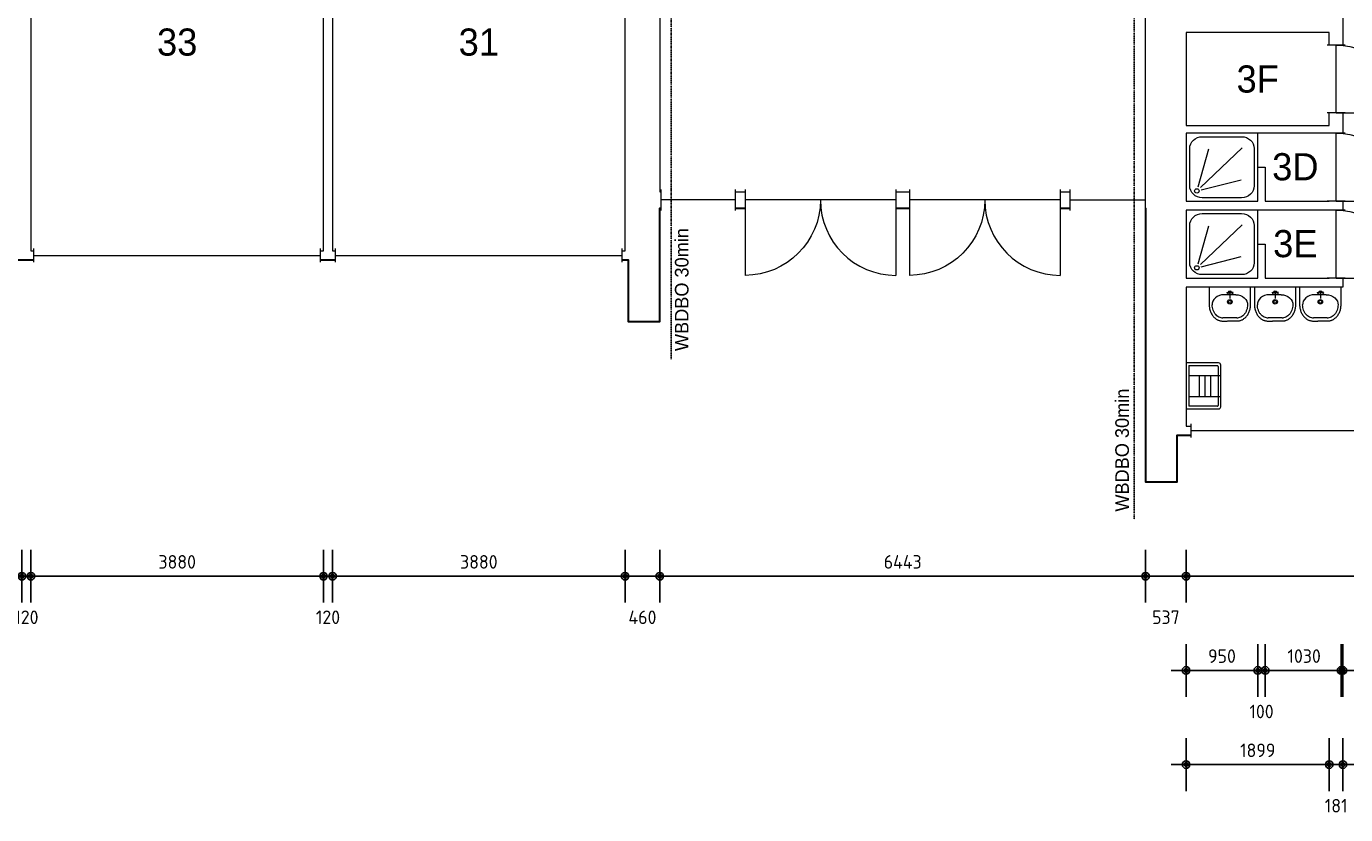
# Model space of a CAD drawing. Extents: x 362177 to 5000048, y 157834 to 733119.
# Tile 55 of 151: x 629468 to 646963, y 286785 to 297242. Entities that reach past the tile are written whole.
import ezdxf
from ezdxf.enums import TextEntityAlignment as Align

# ---------------------------------------------------------------- set-up
doc = ezdxf.new("R2010")
doc.units = 0
doc.set_wipeout_variables(frame=1)
doc.linetypes.add('ACAD_ISO03W100', pattern=[30, 12, -18])
doc.layers.get('DEFPOINTS').update_dxf_attribs({"color": 255})
doc.layers.add('A--M$1A-_F123-', color=1, linetype='Continuous')
doc.layers.add('X-L0_C_WBDBO', color=7, linetype='Continuous')
for name, color, linetype, lineweight in [('X-L21_C_buitenwanden', 7, 'Continuous', 30), ('X-L22_C_binnenwand', 7, 'Continuous', 13), ('X-L31_C_buitenwandopening', 1, 'Continuous', 5), ('X-L32_C_binnenwandopeningen', 3, 'Continuous', 5), ('X-L74_C_sanitair', 5, 'Continuous', 5), ('X-T22_C_ruimtelabel', 7, 'Continuous', 5)]:
    doc.layers.add(name, color=color, linetype=linetype, lineweight=lineweight)
doc.styles.add('ALFA-0_18', font='iso3098.shx', dxfattribs={"height": 180})
doc.dimstyles.new('ALFA-0_18', dxfattribs={"dimscale": 100, "dimtxt": 0.18, "dimasz": 1, "dimexe": 1.25, "dimexo": 0.625, "dimgap": 1, "dimtad": 1, "dimdec": 0, "dimzin": 0, "dimdsep": 46, "dimtxsty": 'ALFA-0_18', "dimblk": 'diminfradot', "dimblk1": 'diminfradot', "dimblk2": 'diminfradot', "dimsah": 1, "dimcen": 2.5, "dimse1": 1, "dimse2": 1, "dimclrd": 141, "dimclrt": 1, "dimadec": 0, "dimazin": 0, "dimtfac": 1, "dimtmove": 2, "dimatfit": 3, "dimldrblk": 'diminfrapyl', "dimfxl": 1, "dimtolj": 1, "dimtzin": 0, "dimarcsym": 0})

# ---------------------------------------------------------------- blocks, each defined once
blk = doc.blocks.new('diminfradot')
at = {"color": 0}
for p, q in [((0, -3.5), (0, 3.5)), ((-2, 0), (2, 0))]:
    blk.add_line(p, q, dxfattribs=at)
for radius in [0.5, 0.25]:
    blk.add_circle((0, 0), radius, dxfattribs=at)
blk = doc.blocks.new('*D843')
at = {"layer": 'A--M$1A-_F123-', "color": 141, "lineweight": -2, "transparency": 16777216}
blk.add_line((625628, 289948), (629308, 289948), dxfattribs=at)
at = {"layer": 'DEFPOINTS', "color": 0, "transparency": 16777216}
for p in [(625528, 294264), (629408, 294264), (629408, 289948)]:
    blk.add_point(p, dxfattribs=at)
at = {"layer": 'A--M$1A-_F123-', "color": 141, "lineweight": -2, "transparency": 16777216, "xscale": 100, "yscale": 100, "zscale": 100, "rotation": 180}
blk.add_blockref('diminfradot', (625528, 289948), dxfattribs=at)
at = {"layer": 'A--M$1A-_F123-', "color": 141, "lineweight": -2, "transparency": 16777216, "xscale": 100, "yscale": 100, "zscale": 100}
blk.add_blockref('diminfradot', (629408, 289948), dxfattribs=at)
at = {"layer": 'A--M$1A-_F123-', "color": 1, "transparency": 16777216, "insert": (627468, 290138), "char_height": 180, "attachment_point": 5, "style": 'ALFA-0_18'}
blk.add_mtext('\\A1;3880', dxfattribs=at)
blk = doc.blocks.new('diminfrapyl')
at = {"color": 0}
blk.add_solid([(0, 0), (-4, 0.7), (-4, -0.7)], dxfattribs=at)
blk = doc.blocks.new('*D844')
at = {"layer": 'A--M$1A-_F123-', "color": 141, "lineweight": -2, "transparency": 16777216}
for p, q in [((629308, 289948), (629208, 289948)), ((629408, 289948), (629528, 289948)), ((629628, 289948), (629728, 289948))]:
    blk.add_line(p, q, dxfattribs=at)
at = {"layer": 'DEFPOINTS', "color": 0, "transparency": 16777216}
for p in [(629408, 294264), (629528, 294264), (629528, 289948)]:
    blk.add_point(p, dxfattribs=at)
at = {"layer": 'A--M$1A-_F123-', "color": 141, "lineweight": -2, "transparency": 16777216, "xscale": 100, "yscale": 100, "zscale": 100}
blk.add_blockref('diminfradot', (629408, 289948), dxfattribs=at)
at = {"layer": 'A--M$1A-_F123-', "color": 141, "lineweight": -2, "transparency": 16777216, "xscale": 100, "yscale": 100, "zscale": 100, "rotation": 180}
blk.add_blockref('diminfradot', (629528, 289948), dxfattribs=at)
at = {"layer": 'A--M$1A-_F123-', "color": 1, "transparency": 16777216, "insert": (629468, 289403), "char_height": 180, "attachment_point": 5, "style": 'ALFA-0_18'}
blk.add_mtext('\\A1;120', dxfattribs=at)
blk = doc.blocks.new('*D845')
at = {"layer": 'A--M$1A-_F123-', "color": 141, "lineweight": -2, "transparency": 16777216}
blk.add_line((629628, 289948), (633308, 289948), dxfattribs=at)
at = {"layer": 'DEFPOINTS', "color": 0, "transparency": 16777216}
for p in [(629528, 294264), (633408, 294264), (633408, 289948)]:
    blk.add_point(p, dxfattribs=at)
at = {"layer": 'A--M$1A-_F123-', "color": 141, "lineweight": -2, "transparency": 16777216, "xscale": 100, "yscale": 100, "zscale": 100, "rotation": 180}
blk.add_blockref('diminfradot', (629528, 289948), dxfattribs=at)
at = {"layer": 'A--M$1A-_F123-', "color": 141, "lineweight": -2, "transparency": 16777216, "xscale": 100, "yscale": 100, "zscale": 100}
blk.add_blockref('diminfradot', (633408, 289948), dxfattribs=at)
at = {"layer": 'A--M$1A-_F123-', "color": 1, "transparency": 16777216, "insert": (631468, 290138), "char_height": 180, "attachment_point": 5, "style": 'ALFA-0_18'}
blk.add_mtext('\\A1;3880', dxfattribs=at)
blk = doc.blocks.new('*D846')
at = {"layer": 'A--M$1A-_F123-', "color": 141, "lineweight": -2, "transparency": 16777216}
for p, q in [((633308, 289948), (633208, 289948)), ((633408, 289948), (633528, 289948)), ((633628, 289948), (633728, 289948))]:
    blk.add_line(p, q, dxfattribs=at)
at = {"layer": 'DEFPOINTS', "color": 0, "transparency": 16777216}
for p in [(633408, 294264), (633528, 294264), (633528, 289948)]:
    blk.add_point(p, dxfattribs=at)
at = {"layer": 'A--M$1A-_F123-', "color": 141, "lineweight": -2, "transparency": 16777216, "xscale": 100, "yscale": 100, "zscale": 100}
blk.add_blockref('diminfradot', (633408, 289948), dxfattribs=at)
at = {"layer": 'A--M$1A-_F123-', "color": 141, "lineweight": -2, "transparency": 16777216, "xscale": 100, "yscale": 100, "zscale": 100, "rotation": 180}
blk.add_blockref('diminfradot', (633528, 289948), dxfattribs=at)
at = {"layer": 'A--M$1A-_F123-', "color": 1, "transparency": 16777216, "insert": (633468, 289403), "char_height": 180, "attachment_point": 5, "style": 'ALFA-0_18'}
blk.add_mtext('\\A1;120', dxfattribs=at)
blk = doc.blocks.new('*D847')
at = {"layer": 'A--M$1A-_F123-', "color": 141, "lineweight": -2, "transparency": 16777216}
blk.add_line((633628, 289948), (637308, 289948), dxfattribs=at)
at = {"layer": 'DEFPOINTS', "color": 0, "transparency": 16777216}
for p in [(633528, 294264), (637408, 294264), (637408, 289948)]:
    blk.add_point(p, dxfattribs=at)
at = {"layer": 'A--M$1A-_F123-', "color": 141, "lineweight": -2, "transparency": 16777216, "xscale": 100, "yscale": 100, "zscale": 100, "rotation": 180}
blk.add_blockref('diminfradot', (633528, 289948), dxfattribs=at)
at = {"layer": 'A--M$1A-_F123-', "color": 141, "lineweight": -2, "transparency": 16777216, "xscale": 100, "yscale": 100, "zscale": 100}
blk.add_blockref('diminfradot', (637408, 289948), dxfattribs=at)
at = {"layer": 'A--M$1A-_F123-', "color": 1, "transparency": 16777216, "insert": (635468, 290138), "char_height": 180, "attachment_point": 5, "style": 'ALFA-0_18'}
blk.add_mtext('\\A1;3880', dxfattribs=at)
blk = doc.blocks.new('*D848')
at = {"layer": 'A--M$1A-_F123-', "color": 141, "lineweight": -2, "transparency": 16777216}
blk.add_line((637508, 289948), (637768, 289948), dxfattribs=at)
at = {"layer": 'DEFPOINTS', "color": 0, "transparency": 16777216}
for p in [(637408, 294264), (637868, 293329), (637868, 289948)]:
    blk.add_point(p, dxfattribs=at)
at = {"layer": 'A--M$1A-_F123-', "color": 141, "lineweight": -2, "transparency": 16777216, "xscale": 100, "yscale": 100, "zscale": 100, "rotation": 180}
blk.add_blockref('diminfradot', (637408, 289948), dxfattribs=at)
at = {"layer": 'A--M$1A-_F123-', "color": 141, "lineweight": -2, "transparency": 16777216, "xscale": 100, "yscale": 100, "zscale": 100}
blk.add_blockref('diminfradot', (637868, 289948), dxfattribs=at)
at = {"layer": 'A--M$1A-_F123-', "color": 1, "transparency": 16777216, "insert": (637638, 289403), "char_height": 180, "attachment_point": 5, "style": 'ALFA-0_18'}
blk.add_mtext('\\A1;460', dxfattribs=at)
blk = doc.blocks.new('*D849')
at = {"layer": 'A--M$1A-_F123-', "color": 141, "lineweight": -2, "transparency": 16777216}
blk.add_line((637968, 289948), (644211, 289948), dxfattribs=at)
at = {"layer": 'DEFPOINTS', "color": 0, "transparency": 16777216}
for p in [(644311, 295049), (637868, 293329), (644311, 289948)]:
    blk.add_point(p, dxfattribs=at)
at = {"layer": 'A--M$1A-_F123-', "color": 141, "lineweight": -2, "transparency": 16777216, "xscale": 100, "yscale": 100, "zscale": 100, "rotation": 180}
blk.add_blockref('diminfradot', (637868, 289948), dxfattribs=at)
at = {"layer": 'A--M$1A-_F123-', "color": 141, "lineweight": -2, "transparency": 16777216, "xscale": 100, "yscale": 100, "zscale": 100}
blk.add_blockref('diminfradot', (644311, 289948), dxfattribs=at)
at = {"layer": 'A--M$1A-_F123-', "color": 1, "transparency": 16777216, "insert": (641089.5, 290138), "char_height": 180, "attachment_point": 5, "style": 'ALFA-0_18'}
blk.add_mtext('\\A1;6443', dxfattribs=at)
blk = doc.blocks.new('*D850')
at = {"layer": 'A--M$1A-_F123-', "color": 141, "lineweight": -2, "transparency": 16777216}
blk.add_line((644411, 289948), (644748, 289948), dxfattribs=at)
at = {"layer": 'DEFPOINTS', "color": 0, "transparency": 16777216}
for p in [(644311, 295049), (644848, 291939), (644848, 289948)]:
    blk.add_point(p, dxfattribs=at)
at = {"layer": 'A--M$1A-_F123-', "color": 141, "lineweight": -2, "transparency": 16777216, "xscale": 100, "yscale": 100, "zscale": 100, "rotation": 180}
blk.add_blockref('diminfradot', (644311, 289948), dxfattribs=at)
at = {"layer": 'A--M$1A-_F123-', "color": 141, "lineweight": -2, "transparency": 16777216, "xscale": 100, "yscale": 100, "zscale": 100}
blk.add_blockref('diminfradot', (644848, 289948), dxfattribs=at)
at = {"layer": 'A--M$1A-_F123-', "color": 1, "transparency": 16777216, "insert": (644579.5, 289403), "char_height": 180, "attachment_point": 5, "style": 'ALFA-0_18'}
blk.add_mtext('\\A1;537', dxfattribs=at)
blk = doc.blocks.new('*D786')
at = {"layer": 'A--M$1A-_F123-', "color": 141, "lineweight": -2, "transparency": 16777216}
blk.add_line((644948, 289948), (651128, 289948), dxfattribs=at)
at = {"layer": 'DEFPOINTS', "color": 0, "transparency": 16777216}
for p in [(644848, 291939), (651228, 291939), (651228, 289948)]:
    blk.add_point(p, dxfattribs=at)
at = {"layer": 'A--M$1A-_F123-', "color": 141, "lineweight": -2, "transparency": 16777216, "xscale": 100, "yscale": 100, "zscale": 100, "rotation": 180}
blk.add_blockref('diminfradot', (644848, 289948), dxfattribs=at)
at = {"layer": 'A--M$1A-_F123-', "color": 141, "lineweight": -2, "transparency": 16777216, "xscale": 100, "yscale": 100, "zscale": 100}
blk.add_blockref('diminfradot', (651228, 289948), dxfattribs=at)
at = {"layer": 'A--M$1A-_F123-', "color": 1, "transparency": 16777216, "insert": (648038, 290138), "char_height": 180, "attachment_point": 5, "style": 'ALFA-0_18'}
blk.add_mtext('\\A1;6380', dxfattribs=at)
blk = doc.blocks.new('*D864')
at = {"layer": 'A--M$1A-_F123-', "color": 141, "lineweight": -2, "transparency": 16777216}
blk.add_line((644948, 288698), (645698, 288698), dxfattribs=at)
at = {"layer": 'DEFPOINTS', "color": 0, "transparency": 16777216}
for p in [(644848, 293904), (645798, 293904), (645798, 288698)]:
    blk.add_point(p, dxfattribs=at)
at = {"layer": 'A--M$1A-_F123-', "color": 141, "lineweight": -2, "transparency": 16777216, "xscale": 100, "yscale": 100, "zscale": 100, "rotation": 180}
blk.add_blockref('diminfradot', (644848, 288698), dxfattribs=at)
at = {"layer": 'A--M$1A-_F123-', "color": 141, "lineweight": -2, "transparency": 16777216, "xscale": 100, "yscale": 100, "zscale": 100}
blk.add_blockref('diminfradot', (645798, 288698), dxfattribs=at)
at = {"layer": 'A--M$1A-_F123-', "color": 1, "transparency": 16777216, "insert": (645323, 288888), "char_height": 180, "attachment_point": 5, "style": 'ALFA-0_18'}
blk.add_mtext('\\A1;950', dxfattribs=at)
blk = doc.blocks.new('*D796')
at = {"layer": 'A--M$1A-_F123-', "color": 141, "lineweight": -2, "transparency": 16777216}
for p, q in [((645698, 288698), (645598, 288698)), ((645798, 288698), (645898, 288698)), ((645998, 288698), (646098, 288698))]:
    blk.add_line(p, q, dxfattribs=at)
at = {"layer": 'DEFPOINTS', "color": 0, "transparency": 16777216}
for p in [(645798, 293904), (645898, 293904), (645898, 288698)]:
    blk.add_point(p, dxfattribs=at)
at = {"layer": 'A--M$1A-_F123-', "color": 141, "lineweight": -2, "transparency": 16777216, "xscale": 100, "yscale": 100, "zscale": 100}
blk.add_blockref('diminfradot', (645798, 288698), dxfattribs=at)
at = {"layer": 'A--M$1A-_F123-', "color": 141, "lineweight": -2, "transparency": 16777216, "xscale": 100, "yscale": 100, "zscale": 100, "rotation": 180}
blk.add_blockref('diminfradot', (645898, 288698), dxfattribs=at)
at = {"layer": 'A--M$1A-_F123-', "color": 1, "transparency": 16777216, "insert": (645848, 288153), "char_height": 180, "attachment_point": 5, "style": 'ALFA-0_18'}
blk.add_mtext('\\A1;100', dxfattribs=at)
blk = doc.blocks.new('*D797')
at = {"layer": 'A--M$1A-_F123-', "color": 141, "lineweight": -2, "transparency": 16777216}
blk.add_line((645998, 288698), (646828, 288698), dxfattribs=at)
at = {"layer": 'DEFPOINTS', "color": 0, "transparency": 16777216}
for p in [(645898, 293904), (646928, 293784), (646928, 288698)]:
    blk.add_point(p, dxfattribs=at)
at = {"layer": 'A--M$1A-_F123-', "color": 141, "lineweight": -2, "transparency": 16777216, "xscale": 100, "yscale": 100, "zscale": 100, "rotation": 180}
blk.add_blockref('diminfradot', (645898, 288698), dxfattribs=at)
at = {"layer": 'A--M$1A-_F123-', "color": 141, "lineweight": -2, "transparency": 16777216, "xscale": 100, "yscale": 100, "zscale": 100}
blk.add_blockref('diminfradot', (646928, 288698), dxfattribs=at)
at = {"layer": 'A--M$1A-_F123-', "color": 1, "transparency": 16777216, "insert": (646413, 288888), "char_height": 180, "attachment_point": 5, "style": 'ALFA-0_18'}
blk.add_mtext('\\A1;1030', dxfattribs=at)
blk = doc.blocks.new('*D798')
at = {"layer": 'A--M$1A-_F123-', "color": 141, "lineweight": -2, "transparency": 16777216}
blk.add_line((647003, 288698), (651128, 288698), dxfattribs=at)
at = {"layer": 'DEFPOINTS', "color": 0, "transparency": 16777216}
for p in [(646903, 293784), (651228, 291939), (651228, 288698)]:
    blk.add_point(p, dxfattribs=at)
at = {"layer": 'A--M$1A-_F123-', "color": 141, "lineweight": -2, "transparency": 16777216, "xscale": 100, "yscale": 100, "zscale": 100, "rotation": 180}
blk.add_blockref('diminfradot', (646903, 288698), dxfattribs=at)
at = {"layer": 'A--M$1A-_F123-', "color": 141, "lineweight": -2, "transparency": 16777216, "xscale": 100, "yscale": 100, "zscale": 100}
blk.add_blockref('diminfradot', (651228, 288698), dxfattribs=at)
at = {"layer": 'A--M$1A-_F123-', "color": 1, "transparency": 16777216, "insert": (649065, 288888), "char_height": 180, "attachment_point": 5, "style": 'ALFA-0_18'}
blk.add_mtext('\\A1;4325', dxfattribs=at)
blk = doc.blocks.new('*D799')
at = {"layer": 'A--M$1A-_F123-', "color": 141, "lineweight": -2, "transparency": 16777216}
blk.add_line((644948, 287448), (646647, 287448), dxfattribs=at)
at = {"layer": 'DEFPOINTS', "color": 0, "transparency": 16777216}
for p in [(644848, 295929), (646747, 295929), (646747, 287448)]:
    blk.add_point(p, dxfattribs=at)
at = {"layer": 'A--M$1A-_F123-', "color": 141, "lineweight": -2, "transparency": 16777216, "xscale": 100, "yscale": 100, "zscale": 100, "rotation": 180}
blk.add_blockref('diminfradot', (644848, 287448), dxfattribs=at)
at = {"layer": 'A--M$1A-_F123-', "color": 141, "lineweight": -2, "transparency": 16777216, "xscale": 100, "yscale": 100, "zscale": 100}
blk.add_blockref('diminfradot', (646747, 287448), dxfattribs=at)
at = {"layer": 'A--M$1A-_F123-', "color": 1, "transparency": 16777216, "insert": (645797.5, 287638), "char_height": 180, "attachment_point": 5, "style": 'ALFA-0_18'}
blk.add_mtext('\\A1;1899', dxfattribs=at)
blk = doc.blocks.new('*D800')
at = {"layer": 'A--M$1A-_F123-', "color": 141, "lineweight": -2, "transparency": 16777216}
for p, q in [((646647, 287448), (646547, 287448)), ((646747, 287448), (646928, 287448)), ((647028, 287448), (647128, 287448))]:
    blk.add_line(p, q, dxfattribs=at)
at = {"layer": 'DEFPOINTS', "color": 0, "transparency": 16777216}
for p in [(646928, 296094), (646747, 295929), (646928, 287448)]:
    blk.add_point(p, dxfattribs=at)
at = {"layer": 'A--M$1A-_F123-', "color": 141, "lineweight": -2, "transparency": 16777216, "xscale": 100, "yscale": 100, "zscale": 100}
blk.add_blockref('diminfradot', (646747, 287448), dxfattribs=at)
at = {"layer": 'A--M$1A-_F123-', "color": 141, "lineweight": -2, "transparency": 16777216, "xscale": 100, "yscale": 100, "zscale": 100, "rotation": 180}
blk.add_blockref('diminfradot', (646928, 287448), dxfattribs=at)
at = {"layer": 'A--M$1A-_F123-', "color": 1, "transparency": 16777216, "insert": (646837.5, 286903), "char_height": 180, "attachment_point": 5, "style": 'ALFA-0_18'}
blk.add_mtext('\\A1;181', dxfattribs=at)
blk = doc.blocks.new('*D909')
at = {"layer": 'A--M$1A-_F123-', "color": 141, "lineweight": -2, "transparency": 16777216}
blk.add_line((617318, 298064), (617318, 297364), dxfattribs=at)
at = {"layer": 'DEFPOINTS', "color": 0, "transparency": 16777216}
for p in [(646747, 298164), (617318, 297264), (645898, 297264)]:
    blk.add_point(p, dxfattribs=at)
at = {"layer": 'A--M$1A-_F123-', "color": 141, "lineweight": -2, "transparency": 16777216, "xscale": 100, "yscale": 100, "zscale": 100}
for p, rotation in [((617318, 298164), 90), ((617318, 297264), 270)]:
    blk.add_blockref('diminfradot', p, dxfattribs=dict(at, rotation=rotation))
at = {"layer": 'A--M$1A-_F123-', "color": 1, "transparency": 16777216, "insert": (617128, 297714), "char_height": 180, "attachment_point": 5, "rotation": 90, "style": 'ALFA-0_18'}
blk.add_mtext('\\A1;900', dxfattribs=at)
blk = doc.blocks.new('*D910')
at = {"layer": 'A--M$1A-_F123-', "color": 141, "lineweight": -2, "transparency": 16777216}
for p, q in [((617318, 297364), (617318, 297464)), ((617318, 297264), (617318, 297159)), ((617318, 297059), (617318, 296959))]:
    blk.add_line(p, q, dxfattribs=at)
at = {"layer": 'DEFPOINTS', "color": 0, "transparency": 16777216}
for p in [(645898, 297264), (617318, 297159), (646747, 297159)]:
    blk.add_point(p, dxfattribs=at)
at = {"layer": 'A--M$1A-_F123-', "color": 141, "lineweight": -2, "transparency": 16777216, "xscale": 100, "yscale": 100, "zscale": 100}
for p, rotation in [((617318, 297264), 270), ((617318, 297159), 90)]:
    blk.add_blockref('diminfradot', p, dxfattribs=dict(at, rotation=rotation))
at = {"layer": 'A--M$1A-_F123-', "color": 1, "transparency": 16777216, "insert": (616953, 297211.5), "char_height": 180, "attachment_point": 5, "rotation": 90, "style": 'ALFA-0_18'}
blk.add_mtext('\\A1;105', dxfattribs=at)
blk = doc.blocks.new('*D911')
at = {"layer": 'A--M$1A-_F123-', "color": 141, "lineweight": -2, "transparency": 16777216}
blk.add_line((617318, 297059), (617318, 296029), dxfattribs=at)
at = {"layer": 'DEFPOINTS', "color": 0, "transparency": 16777216}
for p in [(646747, 297159), (617318, 295929), (646747, 295929)]:
    blk.add_point(p, dxfattribs=at)
at = {"layer": 'A--M$1A-_F123-', "color": 141, "lineweight": -2, "transparency": 16777216, "xscale": 100, "yscale": 100, "zscale": 100}
for p, rotation in [((617318, 297159), 90), ((617318, 295929), 270)]:
    blk.add_blockref('diminfradot', p, dxfattribs=dict(at, rotation=rotation))
at = {"layer": 'A--M$1A-_F123-', "color": 1, "transparency": 16777216, "insert": (617128, 296544), "char_height": 180, "attachment_point": 5, "rotation": 90, "style": 'ALFA-0_18'}
blk.add_mtext('\\A1;1230', dxfattribs=at)
blk = doc.blocks.new('*D912')
at = {"layer": 'A--M$1A-_F123-', "color": 141, "lineweight": -2, "transparency": 16777216}
for p, q in [((617318, 296029), (617318, 296129)), ((617318, 295929), (617318, 295824)), ((617318, 295724), (617318, 295624))]:
    blk.add_line(p, q, dxfattribs=at)
at = {"layer": 'DEFPOINTS', "color": 0, "transparency": 16777216}
for p in [(646747, 295929), (617318, 295824), (646748, 295824)]:
    blk.add_point(p, dxfattribs=at)
at = {"layer": 'A--M$1A-_F123-', "color": 141, "lineweight": -2, "transparency": 16777216, "xscale": 100, "yscale": 100, "zscale": 100}
for p, rotation in [((617318, 295929), 270), ((617318, 295824), 90)]:
    blk.add_blockref('diminfradot', p, dxfattribs=dict(at, rotation=rotation))
at = {"layer": 'A--M$1A-_F123-', "color": 1, "transparency": 16777216, "insert": (616953, 295876.5), "char_height": 180, "attachment_point": 5, "rotation": 90, "style": 'ALFA-0_18'}
blk.add_mtext('\\A1;105', dxfattribs=at)
blk = doc.blocks.new('*D913')
at = {"layer": 'A--M$1A-_F123-', "color": 141, "lineweight": -2, "transparency": 16777216}
blk.add_line((617318, 295724), (617318, 295024), dxfattribs=at)
at = {"layer": 'DEFPOINTS', "color": 0, "transparency": 16777216}
for p in [(646748, 295824), (617318, 294924), (645898, 294924)]:
    blk.add_point(p, dxfattribs=at)
at = {"layer": 'A--M$1A-_F123-', "color": 141, "lineweight": -2, "transparency": 16777216, "xscale": 100, "yscale": 100, "zscale": 100}
for p, rotation in [((617318, 295824), 90), ((617318, 294924), 270)]:
    blk.add_blockref('diminfradot', p, dxfattribs=dict(at, rotation=rotation))
at = {"layer": 'A--M$1A-_F123-', "color": 1, "transparency": 16777216, "insert": (617128, 295374), "char_height": 180, "attachment_point": 5, "rotation": 90, "style": 'ALFA-0_18'}
blk.add_mtext('\\A1;900', dxfattribs=at)
blk = doc.blocks.new('*D914')
at = {"layer": 'A--M$1A-_F123-', "color": 141, "lineweight": -2, "transparency": 16777216}
for p, q in [((617318, 295024), (617318, 295124)), ((617318, 294924), (617318, 294804)), ((617318, 294704), (617318, 294604))]:
    blk.add_line(p, q, dxfattribs=at)
at = {"layer": 'DEFPOINTS', "color": 0, "transparency": 16777216}
for p in [(617318, 294804), (645898, 294924), (646747, 294804)]:
    blk.add_point(p, dxfattribs=at)
at = {"layer": 'A--M$1A-_F123-', "color": 141, "lineweight": -2, "transparency": 16777216, "xscale": 100, "yscale": 100, "zscale": 100}
for p, rotation in [((617318, 294924), 270), ((617318, 294804), 90)]:
    blk.add_blockref('diminfradot', p, dxfattribs=dict(at, rotation=rotation))
at = {"layer": 'A--M$1A-_F123-', "color": 1, "transparency": 16777216, "insert": (616953, 294864), "char_height": 180, "attachment_point": 5, "rotation": 90, "style": 'ALFA-0_18'}
blk.add_mtext('\\A1;120', dxfattribs=at)
blk = doc.blocks.new('*D915')
at = {"layer": 'A--M$1A-_F123-', "color": 141, "lineweight": -2, "transparency": 16777216}
blk.add_line((617318, 294704), (617318, 294004), dxfattribs=at)
at = {"layer": 'DEFPOINTS', "color": 0, "transparency": 16777216}
for p in [(646747, 294804), (617318, 293904), (646747, 293904)]:
    blk.add_point(p, dxfattribs=at)
at = {"layer": 'A--M$1A-_F123-', "color": 141, "lineweight": -2, "transparency": 16777216, "xscale": 100, "yscale": 100, "zscale": 100}
for p, rotation in [((617318, 294804), 90), ((617318, 293904), 270)]:
    blk.add_blockref('diminfradot', p, dxfattribs=dict(at, rotation=rotation))
at = {"layer": 'A--M$1A-_F123-', "color": 1, "transparency": 16777216, "insert": (617128, 294354), "char_height": 180, "attachment_point": 5, "rotation": 90, "style": 'ALFA-0_18'}
blk.add_mtext('\\A1;900', dxfattribs=at)
blk = doc.blocks.new('*D916')
at = {"layer": 'A--M$1A-_F123-', "color": 141, "lineweight": -2, "transparency": 16777216}
for p, q in [((617318, 294004), (617318, 294104)), ((617318, 293904), (617318, 293784)), ((617318, 293684), (617318, 293584))]:
    blk.add_line(p, q, dxfattribs=at)
at = {"layer": 'DEFPOINTS', "color": 0, "transparency": 16777216}
for p in [(617318, 293784), (644848, 293784), (646747, 293904)]:
    blk.add_point(p, dxfattribs=at)
at = {"layer": 'A--M$1A-_F123-', "color": 141, "lineweight": -2, "transparency": 16777216, "xscale": 100, "yscale": 100, "zscale": 100}
for p, rotation in [((617318, 293904), 270), ((617318, 293784), 90)]:
    blk.add_blockref('diminfradot', p, dxfattribs=dict(at, rotation=rotation))
at = {"layer": 'A--M$1A-_F123-', "color": 1, "transparency": 16777216, "insert": (616953, 293844), "char_height": 180, "attachment_point": 5, "rotation": 90, "style": 'ALFA-0_18'}
blk.add_mtext('\\A1;120', dxfattribs=at)
blk = doc.blocks.new('*D917')
at = {"layer": 'A--M$1A-_F123-', "color": 141, "lineweight": -2, "transparency": 16777216}
blk.add_line((617318, 293684), (617318, 292039), dxfattribs=at)
at = {"layer": 'DEFPOINTS', "color": 0, "transparency": 16777216}
for p in [(644848, 293784), (617318, 291939), (644848, 291939)]:
    blk.add_point(p, dxfattribs=at)
at = {"layer": 'A--M$1A-_F123-', "color": 141, "lineweight": -2, "transparency": 16777216, "xscale": 100, "yscale": 100, "zscale": 100}
for p, rotation in [((617318, 293784), 90), ((617318, 291939), 270)]:
    blk.add_blockref('diminfradot', p, dxfattribs=dict(at, rotation=rotation))
at = {"layer": 'A--M$1A-_F123-', "color": 1, "transparency": 16777216, "insert": (617128, 292861.5), "char_height": 180, "attachment_point": 5, "rotation": 90, "style": 'ALFA-0_18'}
blk.add_mtext('\\A1;1845', dxfattribs=at)
blk = doc.blocks.new('*D923')
at = {"layer": 'A--M$1A-_F123-', "color": 141, "lineweight": -2, "transparency": 16777216}
blk.add_line((616068, 297614), (616068, 297364), dxfattribs=at)
at = {"layer": 'DEFPOINTS', "color": 0, "transparency": 16777216}
for p in [(645898, 297714), (616068, 297264), (645898, 297264)]:
    blk.add_point(p, dxfattribs=at)
at = {"layer": 'A--M$1A-_F123-', "color": 141, "lineweight": -2, "transparency": 16777216, "xscale": 100, "yscale": 100, "zscale": 100}
for p, rotation in [((616068, 297714), 90), ((616068, 297264), 270)]:
    blk.add_blockref('diminfradot', p, dxfattribs=dict(at, rotation=rotation))
at = {"layer": 'A--M$1A-_F123-', "color": 1, "transparency": 16777216, "insert": (615703, 297489), "char_height": 180, "attachment_point": 5, "rotation": 90, "style": 'ALFA-0_18'}
blk.add_mtext('\\A1;450', dxfattribs=at)
blk = doc.blocks.new('*D924')
at = {"layer": 'A--M$1A-_F123-', "color": 141, "lineweight": -2, "transparency": 16777216}
blk.add_line((616068, 297164), (616068, 295924), dxfattribs=at)
at = {"layer": 'DEFPOINTS', "color": 0, "transparency": 16777216}
for p in [(645898, 297264), (616068, 295824), (646748, 295824)]:
    blk.add_point(p, dxfattribs=at)
at = {"layer": 'A--M$1A-_F123-', "color": 141, "lineweight": -2, "transparency": 16777216, "xscale": 100, "yscale": 100, "zscale": 100}
for p, rotation in [((616068, 297264), 90), ((616068, 295824), 270)]:
    blk.add_blockref('diminfradot', p, dxfattribs=dict(at, rotation=rotation))
at = {"layer": 'A--M$1A-_F123-', "color": 1, "transparency": 16777216, "insert": (615878, 296544), "char_height": 180, "attachment_point": 5, "rotation": 90, "style": 'ALFA-0_18'}
blk.add_mtext('\\A1;1440', dxfattribs=at)
blk = doc.blocks.new('*D925')
at = {"layer": 'A--M$1A-_F123-', "color": 141, "lineweight": -2, "transparency": 16777216}
blk.add_line((616068, 295724), (616068, 295474), dxfattribs=at)
at = {"layer": 'DEFPOINTS', "color": 0, "transparency": 16777216}
for p in [(646748, 295824), (616068, 295374), (645898, 295374)]:
    blk.add_point(p, dxfattribs=at)
at = {"layer": 'A--M$1A-_F123-', "color": 141, "lineweight": -2, "transparency": 16777216, "xscale": 100, "yscale": 100, "zscale": 100}
for p, rotation in [((616068, 295824), 90), ((616068, 295374), 270)]:
    blk.add_blockref('diminfradot', p, dxfattribs=dict(at, rotation=rotation))
at = {"layer": 'A--M$1A-_F123-', "color": 1, "transparency": 16777216, "insert": (615703, 295599), "char_height": 180, "attachment_point": 5, "rotation": 90, "style": 'ALFA-0_18'}
blk.add_mtext('\\A1;450', dxfattribs=at)
blk = doc.blocks.new('*D926')
at = {"layer": 'A--M$1A-_F123-', "color": 141, "lineweight": -2, "transparency": 16777216}
blk.add_line((616068, 295274), (616068, 295024), dxfattribs=at)
at = {"layer": 'DEFPOINTS', "color": 0, "transparency": 16777216}
for p in [(645898, 295374), (616068, 294924), (645898, 294924)]:
    blk.add_point(p, dxfattribs=at)
at = {"layer": 'A--M$1A-_F123-', "color": 141, "lineweight": -2, "transparency": 16777216, "xscale": 100, "yscale": 100, "zscale": 100}
for p, rotation in [((616068, 295374), 90), ((616068, 294924), 270)]:
    blk.add_blockref('diminfradot', p, dxfattribs=dict(at, rotation=rotation))
at = {"layer": 'A--M$1A-_F123-', "color": 1, "transparency": 16777216, "insert": (615703, 295149), "char_height": 180, "attachment_point": 5, "rotation": 90, "style": 'ALFA-0_18'}
blk.add_mtext('\\A1;450', dxfattribs=at)
blk = doc.blocks.new('*D927')
at = {"layer": 'A--M$1A-_F123-', "color": 141, "lineweight": -2, "transparency": 16777216}
blk.add_line((616068, 294704), (616068, 294454), dxfattribs=at)
at = {"layer": 'DEFPOINTS', "color": 0, "transparency": 16777216}
for p in [(646747, 294804), (616068, 294354), (645898, 294354)]:
    blk.add_point(p, dxfattribs=at)
at = {"layer": 'A--M$1A-_F123-', "color": 141, "lineweight": -2, "transparency": 16777216, "xscale": 100, "yscale": 100, "zscale": 100}
for p, rotation in [((616068, 294804), 90), ((616068, 294354), 270)]:
    blk.add_blockref('diminfradot', p, dxfattribs=dict(at, rotation=rotation))
at = {"layer": 'A--M$1A-_F123-', "color": 1, "transparency": 16777216, "insert": (615703, 294579), "char_height": 180, "attachment_point": 5, "rotation": 90, "style": 'ALFA-0_18'}
blk.add_mtext('\\A1;450', dxfattribs=at)
blk = doc.blocks.new('*D928')
at = {"layer": 'A--M$1A-_F123-', "color": 141, "lineweight": -2, "transparency": 16777216}
blk.add_line((616068, 294254), (616068, 294004), dxfattribs=at)
at = {"layer": 'DEFPOINTS', "color": 0, "transparency": 16777216}
for p in [(645898, 294354), (616068, 293904), (645898, 293904)]:
    blk.add_point(p, dxfattribs=at)
at = {"layer": 'A--M$1A-_F123-', "color": 141, "lineweight": -2, "transparency": 16777216, "xscale": 100, "yscale": 100, "zscale": 100}
for p, rotation in [((616068, 294354), 90), ((616068, 293904), 270)]:
    blk.add_blockref('diminfradot', p, dxfattribs=dict(at, rotation=rotation))
at = {"layer": 'A--M$1A-_F123-', "color": 1, "transparency": 16777216, "insert": (615703, 294129), "char_height": 180, "attachment_point": 5, "rotation": 90, "style": 'ALFA-0_18'}
blk.add_mtext('\\A1;450', dxfattribs=at)
blk = doc.blocks.new('*D936')
at = {"layer": 'A--M$1A-_F123-', "color": 141, "lineweight": -2, "transparency": 16777216}
blk.add_line((614818, 300104), (614818, 292039), dxfattribs=at)
at = {"layer": 'DEFPOINTS', "color": 0, "transparency": 16777216}
for p in [(651348, 300204), (614818, 291939), (651348, 291939)]:
    blk.add_point(p, dxfattribs=at)
at = {"layer": 'A--M$1A-_F123-', "color": 141, "lineweight": -2, "transparency": 16777216, "xscale": 100, "yscale": 100, "zscale": 100}
for p, rotation in [((614818, 300204), 90), ((614818, 291939), 270)]:
    blk.add_blockref('diminfradot', p, dxfattribs=dict(at, rotation=rotation))
at = {"layer": 'A--M$1A-_F123-', "color": 1, "transparency": 16777216, "insert": (614628, 296071.5), "char_height": 180, "attachment_point": 5, "rotation": 90, "style": 'ALFA-0_18'}
blk.add_mtext('\\A1;8265', dxfattribs=at)
blk = doc.blocks.new('DVDVB_32_-S-_Raam')
at = {"linetype": 'Continuous', "lineweight": 13}
blk.add_wipeout([(0, 0.5), (1, 0.5), (1, -0.5), (0, -0.5)], dxfattribs=at)
at = {"color": 1, "linetype": 'ByBlock', "lineweight": -2}
for p, q in [((0, -0.5), (0, 0.5)), ((1, -0.5), (1, 0.5)), ((0, 0), (1, 0))]:
    blk.add_line(p, q, dxfattribs=at)
blk = doc.blocks.new('DVDVB_32_-S-_Deur')
at = {"linetype": 'Continuous', "lineweight": 13}
blk.add_wipeout([(0, -0.5), (1, -0.5), (1, 0.5), (0, 0.5)], dxfattribs=at)
at = {"color": 0, "linetype": 'ByBlock', "lineweight": -2}
for p, q in [((0, -0.5), (0, 0.5)), ((1, -0.5), (1, 0.5)), ((0, 0), (1, 0))]:
    blk.add_line(p, q, dxfattribs=at)
blk = doc.blocks.new('DVDVB_32_-S-_DubbelDeur')
at = {"linetype": 'Continuous', "lineweight": 13}
blk.add_wipeout([(0, -0.5), (1, -0.5), (1, 0.5), (0, 0.5)], dxfattribs=at)
at = {"color": 0, "linetype": 'ByBlock', "lineweight": -2}
for p, q in [((0, -0.5), (0, 0.5)), ((1, -0.5), (1, 0.5)), ((0, 0), (1, 0))]:
    blk.add_line(p, q, dxfattribs=at)
blk = doc.blocks.new('DVDVB_32_-S-_DraairichtingEnkel')
at = {"color": 0, "linetype": 'ByBlock', "lineweight": -2}
blk.add_line((0, 0), (0, 1), dxfattribs=at)
blk.add_arc((0, 0), 1, 0, 90, dxfattribs=at)
blk = doc.blocks.new('DVDVB_74_-S-_Wasbak')
at = {"color": 0, "linetype": 'ByBlock', "lineweight": -2}
for p, q in [((-79, -100), (79, -100)), ((0, -65), (-45, -82)), ((-37, -64), (-29, -89)), ((0, -65), (0, -153)), ((0, -65), (45, -82)), ((37, -64), (29, -89))]:
    blk.add_line(p, q, dxfattribs=at)
for centre, radius in [((0, -196), 30), ((0, -66), 17.5), ((0, -196), 20)]:
    blk.add_circle(centre, radius, dxfattribs=at)
blk.add_ellipse((-96, -211), major_axis=(136, 40), ratio=0.751905, start_param=1.224555, end_param=2.997882, dxfattribs=at)
at = {"color": 0, "linetype": 'ByBlock', "lineweight": -2, "extrusion": (0, 0, -1)}
blk.add_ellipse((96, -211), major_axis=(-136, 40), ratio=0.751905, start_param=1.224555, end_param=2.997882, dxfattribs=at)
at = {"color": 0, "linetype": 'ByBlock', "lineweight": -2}
for points in [[(-275, 0), (-275, -118), (-275, -235)], [(275, 0), (0, 0), (-275, 0)], [(275, -236), (275, -118), (275, 0)], [(-92, -451), (0, -450), (91, -450)]]:
    blk.add_open_spline(points, degree=2, dxfattribs=at)
for points in [[(-275, -235), (-270, -456), (-92, -451)], [(91, -450), (270, -456), (275, -236)]]:
    blk.add_rational_spline(points, [1, 0.707108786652, 1], degree=2, dxfattribs=at)
blk.add_rational_spline([(235, -235), (231, -415), (92, -411), (92, -410), (91, -410), (0, -410), (-91, -410), (-92, -410), (-93, -411), (-231, -415), (-235, -235)], [1, 0.707108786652, 1, 1, 1, 1, 1, 1, 1, 0.707108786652, 1], degree=2, knots=[0, 0, 0, 0.2, 0.2, 0.4, 0.4, 0.6, 0.6, 0.8, 0.8, 1, 1, 1], dxfattribs=at)
blk = doc.blocks.new('DVDVB_74_-S-_Douchebak')
at = {"color": 0, "linetype": 'ByBlock', "lineweight": -2}
for p, q in [((0.225, 0.95), (0.775, 0.95)), ((0.05, 0.225), (0.05, 0.775)), ((0.166, 0.209), (0.316, 0.77)), ((0.784, 0.784), (0.199, 0.199)), ((0.95, 0.775), (0.95, 0.225)), ((0.209, 0.166), (0.77, 0.316)), ((0.775, 0.05), (0.225, 0.05))]:
    blk.add_line(p, q, dxfattribs=at)
at = {"color": 0, "linetype": 'ByBlock', "lineweight": -2, "flags": 128}
blk.add_lwpolyline([(0, 1), (0, 0), (1, 0), (1, 1)], close=True, dxfattribs=at)
at = {"color": 0, "linetype": 'ByBlock', "lineweight": -2}
blk.add_circle((0.15, 0.15), 0.0315, dxfattribs=at)
at = {"color": 0, "linetype": 'ByBlock', "lineweight": -2, "extrusion": (0, 0, -1)}
for centre, start, end in [((-0.225, 0.775), 0, 90), ((-0.775, 0.775), 90, 180), ((-0.225, 0.225), 270, 0), ((-0.775, 0.225), 180, 270)]:
    blk.add_arc(centre, 0.175, start, end, dxfattribs=at)
blk = doc.blocks.new('DVDVB_74_-S-_Uitstortgootsteen')
at = {"color": 0, "linetype": 'ByBlock', "lineweight": -2}
for p, q in [((305, 0), (-305, 0)), ((-305, 0), (-305, -430)), ((305, -430), (305, 0)), ((270, -35), (-270, -35)), ((-270, -415), (-270, -35)), ((-140, -35), (-140, -460)), ((140, -172), (-140, -172)), ((140, -35), (140, -460)), ((270, -35), (270, -415)), ((140, -247), (-140, -247)), ((140, -322), (-140, -322)), ((-275, -460), (275, -460)), ((260, -425), (-260, -425))]:
    blk.add_line(p, q, dxfattribs=at)
for centre, radius, start, end in [((-275, -430), 30, 180, 270), ((-260, -415), 10, 180, 270), ((260, -415), 10, 270, 0), ((275, -430), 30, 270, 0)]:
    blk.add_arc(centre, radius, start, end, dxfattribs=at)

msp = doc.modelspace()

# ---------------------------------------------------------------- linework, layer by layer
at = {"layer": 'X-L21_C_buitenwanden'}
msp.add_lwpolyline([(696848, 311909), (644728, 311909), (644728, 312529), (644308, 312529), (644308, 308899), (637868, 308899), (637868, 310400), (637448, 310400), (637448, 309584), (621488, 309584), (621488, 310400), (621068, 310400), (621068, 293329), (621488, 293328), (621488, 294144), (637448, 294144), (637448, 293329), (637868, 293329), (637868, 294829), (644308, 294829), (644308, 291199), (644728, 291199), (644728, 291819), (696848, 291819)], dxfattribs=at)
at = {"layer": 'X-L22_C_binnenwand'}
for points in [[(637868, 298044), (637868, 295049), (644311, 295049), (644311, 300324), (645948, 300324), (645948, 300564)], [(637408, 299624), (637408, 299804), (633528, 299804), (633528, 294264), (637408, 294264), (637408, 298044)]]:
    msp.add_lwpolyline(points, dxfattribs=at)
for points in [[(644848, 291939), (651228, 291939), (651228, 300204), (646928, 300204), (646928, 293784), (644848, 293784)], [(633408, 299804), (629528, 299804), (629528, 294264), (633408, 294264)], [(644848, 297159), (644848, 295929), (646747, 295929), (646747, 297159)], [(644848, 295824), (644848, 294924), (645798, 294924), (645798, 295374), (645898, 295374), (645898, 294924), (646747, 294924), (646748, 295824)], [(644848, 294804), (644848, 293904), (645798, 293904), (645798, 294354), (645898, 294354), (645898, 293904), (646747, 293904), (646747, 294804)]]:
    msp.add_lwpolyline(points, close=True, dxfattribs=at)

# ---------------------------------------------------------------- block references
at = {"layer": 'X-L74_C_sanitair'}
for name, p, xscale, yscale in [('DVDVB_74_-S-_Douchebak', (644848, 294924), 950.0002493, 899.9975402), ('DVDVB_74_-S-_Douchebak', (644848, 293904), 950.0002493, 899.9975402), ('DVDVB_74_-S-_Wasbak', (645428, 293784), 0.9999983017, 0.9999983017), ('DVDVB_74_-S-_Wasbak', (646028, 293784), 0.9999983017, 0.9999983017), ('DVDVB_74_-S-_Wasbak', (646628, 293784), 0.9999983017, 0.9999983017)]:
    msp.add_blockref(name, p, dxfattribs=dict(at, xscale=xscale, yscale=yscale))
at = {"layer": 'X-L74_C_sanitair', "rotation": 90}
msp.add_blockref('DVDVB_74_-S-_Uitstortgootsteen', (644848, 292472), dxfattribs=at)

# ---------------------------------------------------------------- texts
at = {"layer": 'X-T22_C_ruimtelabel'}
for s, p in [('33', (631468, 297034)), ('31', (635468, 297034)), ('3F', (645797.5, 296544)), ('3D', (646296.4, 295380.1)), ('3E', (646296.1, 294360.1))]:
    msp.add_text(s, height=360, dxfattribs=at).set_placement(p, align=Align.MIDDLE_CENTER)
for p in [(638158.6, 293750.2), (643998.6, 291620.2)]:
    msp.add_text('WBDBO 30min', height=180, rotation=90, dxfattribs=at).set_placement(p, align=Align.MIDDLE_CENTER)

# ---------------------------------------------------------------- dimensions: what is measured, and where the dimension line sits
at = {"layer": 'A--M$1A-_F123-'}
for base, p1, p2, picture, middle in [((614818, 291939), (651348, 300204), (651348, 291939), '*D936', (614628, 296071.5)), ((617318, 297264), (646747, 298164), (645898, 297264), '*D909', (617128, 297714)), ((616068, 297264), (645898, 297714), (645898, 297264), '*D923', (615703, 297489)), ((616068, 295824), (645898, 297264), (646748, 295824), '*D924', (615878, 296544)), ((617318, 297159), (645898, 297264), (646747, 297159), '*D910', (616953, 297211.5)), ((617318, 295929), (646747, 297159), (646747, 295929), '*D911', (617128, 296544)), ((616068, 295374), (646748, 295824), (645898, 295374), '*D925', (615703, 295599)), ((617318, 295824), (646747, 295929), (646748, 295824), '*D912', (616953, 295876.5)), ((617318, 294924), (646748, 295824), (645898, 294924), '*D913', (617128, 295374)), ((616068, 294924), (645898, 295374), (645898, 294924), '*D926', (615703, 295149)), ((616068, 294354), (646747, 294804), (645898, 294354), '*D927', (615703, 294579)), ((617318, 294804), (645898, 294924), (646747, 294804), '*D914', (616953, 294864)), ((617318, 293904), (646747, 294804), (646747, 293904), '*D915', (617128, 294354)), ((616068, 293904), (645898, 294354), (645898, 293904), '*D928', (615703, 294129)), ((617318, 293784), (646747, 293904), (644848, 293784), '*D916', (616953, 293844)), ((617318, 291939), (644848, 293784), (644848, 291939), '*D917', (617128, 292861.5))]:
    dim = msp.add_linear_dim(base=base, p1=p1, p2=p2, angle=90, dimstyle='ALFA-0_18', override={"dimclrd": 141}, dxfattribs=at)
    dim.commit()
    dim.dimension.update_dxf_attribs({"geometry": picture, "text_midpoint": middle})
for base, p1, p2, picture, middle in [((646928, 287448), (646747, 295929), (646928, 296094), '*D800', (646837.5, 286903)), ((646747, 287448), (644848, 295929), (646747, 295929), '*D799', (645797.5, 287638)), ((644311, 289948), (637868, 293329), (644311, 295049), '*D849', (641089.5, 290138)), ((644848, 289948), (644311, 295049), (644848, 291939), '*D850', (644579.5, 289403)), ((629408, 289948), (625528, 294264), (629408, 294264), '*D843', (627468, 290138)), ((629528, 289948), (629408, 294264), (629528, 294264), '*D844', (629468, 289403)), ((633408, 289948), (629528, 294264), (633408, 294264), '*D845', (631468, 290138)), ((633528, 289948), (633408, 294264), (633528, 294264), '*D846', (633468, 289403)), ((637408, 289948), (633528, 294264), (637408, 294264), '*D847', (635468, 290138)), ((637868, 289948), (637408, 294264), (637868, 293329), '*D848', (637638, 289403)), ((645798, 288698), (644848, 293904), (645798, 293904), '*D864', (645323, 288888)), ((645898, 288698), (645798, 293904), (645898, 293904), '*D796', (645848, 288153)), ((646928, 288698), (645898, 293904), (646928, 293784), '*D797', (646413, 288888)), ((651228, 288698), (646903, 293784), (651228, 291939), '*D798', (649065.5, 288888)), ((651228, 289948), (644848, 291939), (651228, 291939), '*D786', (648038, 290138))]:
    dim = msp.add_linear_dim(base=base, p1=p1, p2=p2, dimstyle='ALFA-0_18', override={"dimclrd": 141}, dxfattribs=at)
    dim.commit()
    dim.dimension.update_dxf_attribs({"geometry": picture, "text_midpoint": middle})

# ---------------------------------------------------------------- next in the draw order: block references
at = {"layer": 'X-L31_C_buitenwandopening', "yscale": 280, "rotation": 180}
for name, p, xscale in [('DVDVB_32_-S-_Raam', (638868, 294939), 987.75), ('DVDVB_32_-S-_DubbelDeur', (640998, 294939), 2000), ('DVDVB_32_-S-_DubbelDeur', (643178, 294939), 2000)]:
    msp.add_blockref(name, p, dxfattribs=dict(at, xscale=xscale))
at = {"layer": 'X-L31_C_buitenwandopening'}
for p, xscale, yscale in [((643308, 294939), 1000, 280), ((629568, 294204), 3799.99, 180), ((633568, 294204), 3799.99, 180), ((644913, 291879), 6249.99, 180)]:
    msp.add_blockref('DVDVB_32_-S-_Raam', p, dxfattribs=dict(at, xscale=xscale, yscale=yscale))
at = {"layer": 'X-L32_C_binnenwandopeningen', "xscale": 900, "yscale": 241, "rotation": 90}
for p in [(646837.5, 296094), (646837.5, 294924), (646837.5, 293904)]:
    msp.add_blockref('DVDVB_32_-S-_Deur', p, dxfattribs=at)

# ---------------------------------------------------------------- next in the draw order: linework, layer by layer
at = {"layer": 'X-L0_C_WBDBO', "color": 160, "linetype": 'ACAD_ISO03W100', "ltscale": 0.25, "flags": 128}
for points in [[(644158, 313028.8), (644168.2, 303254), (645798, 303254), (645798, 300474), (644161, 300474), (644158, 290699)], [(638018, 310900), (638018, 303654), (636298, 303654), (636298, 300074), (638018, 300074), (638018, 292829)]]:
    msp.add_lwpolyline(points, dxfattribs=at)

# ---------------------------------------------------------------- next in the draw order: block references
at = {"layer": 'X-L31_C_buitenwandopening', "xscale": 1000, "yscale": -1000}
for p in [(638998, 294939), (641178, 294939)]:
    msp.add_blockref('DVDVB_32_-S-_DraairichtingEnkel', p, dxfattribs=at)
at = {"layer": 'X-L31_C_buitenwandopening', "xscale": 1000, "yscale": 1000, "rotation": 180}
for p in [(640998, 294939), (643178, 294939)]:
    msp.add_blockref('DVDVB_32_-S-_DraairichtingEnkel', p, dxfattribs=at)
at = {"layer": 'X-L32_C_binnenwandopeningen', "xscale": 900, "yscale": -900, "rotation": 90}
for p in [(646837.5, 296094), (646837.5, 294924), (646837.5, 293904)]:
    msp.add_blockref('DVDVB_32_-S-_DraairichtingEnkel', p, dxfattribs=at)

doc.saveas('drawing.dxf')
